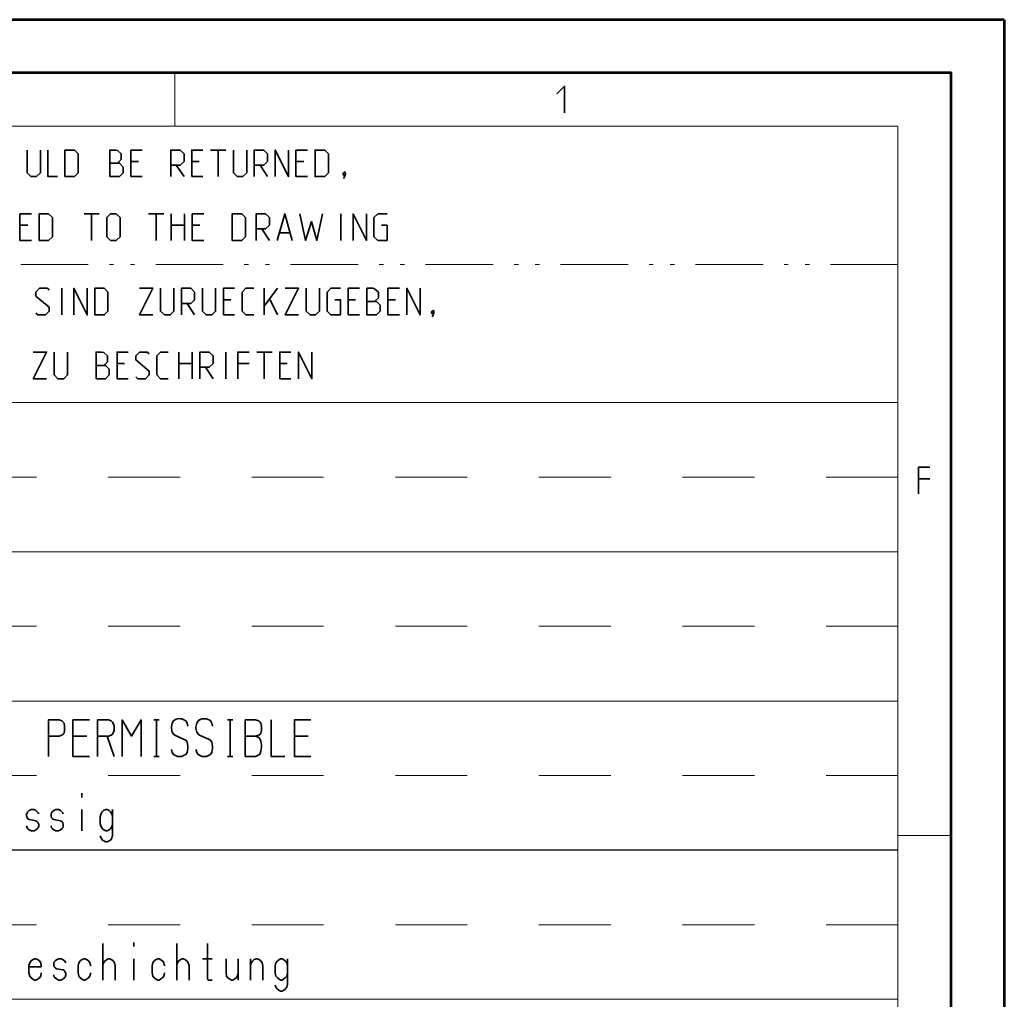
# Paper-space layout 'Layout1' of a CAD drawing. Header units: millimetres. Extents: x -17 to 577, y -5 to 415.
# Tile 10 of 10: x 484 to 577, y 323 to 415. Entities that reach past the tile are written whole.
import ezdxf

# ---------------------------------------------------------------- set-up
doc = ezdxf.new("R2010")
doc.units = ezdxf.units.MM
doc.header["$MEASUREMENT"] = 0
doc.linetypes.add('PV Style 1', pattern=[0.999, 0.5, -0.156, 0.031, -0.125, 0.031, -0.156])
doc.linetypes.add('PV Style 2', pattern=[1, 0.5, -0.5])

psp = doc.layouts.get("Layout1")

# ---------------------------------------------------------------- linework, layer by layer
at = {"color": 18, "lineweight": 53, "true_color": 0x000000}
for points in [[(577, 415), (577, -5), (-17, -5)], [(577, 415), (-17, 415)], [(572, 205), (572, 410), (-12, 410), (-12, 0), (572, 0), (572, 205)]]:
    psp.add_lwpolyline(points, dxfattribs=at)
at = {"color": 18, "lineweight": 13, "true_color": 0x000000}
for points in [[(499, 405), (499, 410)], [(567, 205), (567, 5), (-7, 5), (-7, 405), (567, 405), (567, 205)], [(567, 379), (379.8, 379)], [(567, 379), (379.8, 379)], [(567, 364.975), (379.8, 364.975)], [(567, 350.95), (379.8, 350.95)], [(567, 350.95), (379.8, 350.95)], [(567, 338.325), (572, 338.325)], [(567, 336.95), (379.8, 336.95)], [(567, 336.925), (379.8, 336.925)], [(567, 322.925), (379.8, 322.925)]]:
    psp.add_lwpolyline(points, dxfattribs=at)
at = {"color": 80, "lineweight": 35, "true_color": 0x37ff26}
for points in [[(535.65, 406.25), (535.65, 408.75), (534.925, 408.025)], [(485.475, 400.25), (485.125, 400.6), (485.125, 402.75)], [(486.375, 402.75), (486.375, 400.6)], [(487.975, 400.25), (487.075, 400.25), (487.075, 402.75)], [(489.925, 400.6), (489.925, 402.4), (489.575, 402.75), (488.675, 402.75), (488.675, 401.5)], [(493.45, 402.75), (492.9, 402.75), (492.9, 400.25)], [(493.975, 402.4), (493.625, 402.7), (493.45, 402.75)], [(495.95, 402.75), (494.875, 402.75), (494.875, 400.25)], [(499.875, 401.675), (499.875, 402.4), (499.525, 402.75), (498.625, 402.75), (498.625, 400.25)], [(501.65, 402.75), (500.6, 402.75), (500.6, 400.25)], [(503.8, 402.75), (502.375, 402.75)], [(503.1, 402.75), (503.1, 400.25)], [(504.875, 400.25), (504.525, 400.6), (504.525, 402.75)], [(505.775, 402.75), (505.775, 400.6)], [(507.725, 401.675), (507.725, 402.4), (507.375, 402.75), (506.475, 402.75), (506.475, 400.25)], [(509.7, 402.75), (509.7, 400.25), (508.45, 402.75), (508.45, 400.25)], [(511.475, 402.75), (510.4, 402.75), (510.4, 400.25)], [(513.1, 402.75), (512.2, 402.75), (512.2, 401.5)], [(513.45, 400.6), (513.45, 402.4), (513.1, 402.75)], [(492.9, 401.5), (493.625, 401.5), (493.975, 401.85)], [(493.975, 401.85), (493.975, 402.4)], [(488.675, 401.5), (488.675, 400.25)], [(493.8, 401.5), (493.625, 401.5)], [(494.15, 400.6), (494.15, 401.15), (493.8, 401.5)], [(494.875, 401.675), (495.6, 401.675)], [(498.625, 401.325), (499.525, 401.325), (499.875, 401.675)], [(499.875, 400.25), (499.15, 401.325)], [(500.6, 401.675), (501.3, 401.675)], [(506.475, 401.325), (507.375, 401.325), (507.725, 401.675)], [(507.725, 400.25), (507.025, 401.325)], [(510.4, 401.675), (511.125, 401.675)], [(512.2, 401.5), (512.2, 400.25), (513.1, 400.25), (513.45, 400.6)], [(486.375, 400.6), (486, 400.25), (485.475, 400.25)], [(488.675, 400.25), (489.575, 400.25), (489.925, 400.6)], [(492.9, 400.25), (493.8, 400.25), (494.15, 400.6)], [(495.95, 400.25), (494.875, 400.25)], [(501.65, 400.25), (500.6, 400.25)], [(505.775, 400.6), (505.4, 400.25), (504.875, 400.25)], [(511.475, 400.25), (510.4, 400.25)], [(514.925, 400.675), (514.875, 400.6), (514.825, 400.5)], [(514.825, 400.5), (514.825, 400.425), (514.875, 400.375)], [(514.875, 400.375), (514.925, 400.375), (515.05, 400.5)], [(514.875, 400.075), (515, 400.3), (515.05, 400.5)], [(515.025, 400.6), (515, 400.675), (514.925, 400.675)], [(515.05, 400.5), (515.05, 400.55), (515.025, 400.6)], [(485.525, 396.75), (484.45, 396.75), (484.45, 394.25)], [(487.5, 394.6), (487.5, 396.4), (487.125, 396.75), (486.25, 396.75), (486.25, 395.5)], [(491.9, 396.75), (490.475, 396.75)], [(491.175, 396.75), (491.175, 394.25)], [(493.875, 394.6), (493.875, 396.4), (493.5, 396.75), (492.975, 396.75), (492.625, 396.4), (492.625, 395.5)], [(497.975, 396.75), (496.55, 396.75)], [(497.25, 396.75), (497.25, 394.25)], [(498.675, 396.75), (498.675, 394.25)], [(499.925, 394.25), (499.925, 396.75)], [(501.725, 396.75), (500.65, 396.75), (500.65, 394.25)], [(505.3, 396.75), (504.4, 396.75), (504.4, 395.5)], [(505.65, 394.6), (505.65, 396.4), (505.3, 396.75)], [(507.55, 396.75), (506.65, 396.75), (506.65, 394.25)], [(507.9, 395.675), (507.9, 396.4), (507.55, 396.75)], [(510.05, 394.25), (509.35, 396.75), (508.625, 394.25)], [(512.9, 396.75), (512.375, 394.25), (511.85, 396.025), (511.3, 394.25), (510.775, 396.75)], [(514.625, 396.75), (514.625, 394.25)], [(517.025, 396.75), (517.025, 394.25), (515.775, 396.75), (515.775, 394.25)], [(518.975, 396.75), (518.1, 396.75), (517.725, 396.4)], [(517.725, 396.4), (517.725, 394.6)], [(484.45, 395.675), (485.175, 395.675)], [(486.25, 395.5), (486.25, 394.25)], [(492.625, 395.5), (492.625, 394.6), (492.975, 394.25)], [(499.925, 395.675), (498.675, 395.675)], [(500.65, 395.675), (501.375, 395.675)], [(504.4, 395.5), (504.4, 394.25), (505.3, 394.25), (505.65, 394.6)], [(506.65, 395.325), (507.55, 395.325), (507.9, 395.675)], [(507.9, 394.25), (507.2, 395.325)], [(518.975, 394.25), (518.975, 395.675), (518.45, 395.675)], [(486.25, 394.25), (487.125, 394.25), (487.5, 394.6)], [(492.975, 394.25), (493.5, 394.25), (493.875, 394.6)], [(509.825, 394.975), (508.875, 394.975)], [(517.725, 394.6), (518.1, 394.25), (518.975, 394.25)], [(485.525, 394.25), (484.45, 394.25)], [(501.725, 394.25), (500.65, 394.25)], [(487.2, 389.575), (487.025, 389.75), (486.3, 389.75), (485.95, 389.4), (485.95, 389.025), (487.2, 387.975), (487.2, 387.6), (486.85, 387.25), (486.125, 387.25), (485.95, 387.425)], [(488.375, 389.75), (488.375, 387.25)], [(490.775, 389.75), (490.775, 387.25), (489.525, 389.75), (489.525, 387.25)], [(492.725, 387.6), (492.725, 389.4), (492.375, 389.75), (491.475, 389.75), (491.475, 388.5)], [(496.95, 387.25), (495.7, 387.25), (496.95, 389.75), (495.7, 389.75)], [(498.025, 387.25), (497.675, 387.6), (497.675, 389.75)], [(498.925, 389.75), (498.925, 387.6), (498.575, 387.25), (498.025, 387.25)], [(500.875, 388.675), (500.875, 389.4), (500.525, 389.75), (499.625, 389.75), (499.625, 387.25)], [(502.85, 389.75), (502.85, 387.6), (502.5, 387.25), (501.95, 387.25), (501.6, 387.6), (501.6, 389.75)], [(504.625, 389.75), (503.575, 389.75), (503.575, 387.25)], [(506.425, 389.75), (505.7, 389.75), (505.35, 389.4), (505.35, 387.6), (505.7, 387.25), (506.425, 387.25)], [(507.425, 389.75), (507.425, 387.25)], [(508.675, 389.75), (507.425, 388.075)], [(510.65, 387.25), (509.4, 387.25), (510.65, 389.75), (509.4, 389.75)], [(511.725, 387.25), (511.375, 387.6), (511.375, 389.75)], [(512.625, 389.75), (512.625, 387.6)], [(514.575, 389.75), (513.675, 389.75), (513.325, 389.4)], [(516.375, 389.75), (515.3, 389.75), (515.3, 387.25)], [(517.625, 389.75), (517.075, 389.75), (517.075, 387.25)], [(518.15, 389.4), (517.8, 389.7), (517.625, 389.75)], [(520.125, 389.75), (519.05, 389.75), (519.05, 387.25)], [(522.075, 389.75), (522.075, 387.25), (520.825, 389.75), (520.825, 387.25)], [(513.325, 389.4), (513.325, 387.6), (513.675, 387.25)], [(517.075, 388.5), (517.8, 388.5), (518.15, 388.85)], [(518.15, 388.85), (518.15, 389.4)], [(491.475, 388.5), (491.475, 387.25)], [(499.625, 388.325), (500.525, 388.325), (500.875, 388.675)], [(500.875, 387.25), (500.175, 388.325)], [(503.575, 388.675), (504.275, 388.675)], [(508.675, 387.25), (507.975, 388.675)], [(513.675, 387.25), (514.575, 387.25), (514.575, 388.675), (514.05, 388.675)], [(515.3, 388.675), (516, 388.675)], [(517.975, 388.5), (517.8, 388.5)], [(518.325, 387.6), (518.325, 388.15), (517.975, 388.5)], [(519.05, 388.675), (519.75, 388.675)], [(491.475, 387.25), (492.375, 387.25), (492.725, 387.6)], [(504.625, 387.25), (503.575, 387.25)], [(512.625, 387.6), (512.25, 387.25), (511.725, 387.25)], [(516.375, 387.25), (515.3, 387.25)], [(517.075, 387.25), (517.975, 387.25), (518.325, 387.6)], [(520.125, 387.25), (519.05, 387.25)], [(523.275, 387.675), (523.2, 387.6), (523.15, 387.5)], [(523.15, 387.5), (523.15, 387.425), (523.2, 387.375)], [(523.2, 387.375), (523.275, 387.375), (523.375, 387.5)], [(523.2, 387.075), (523.325, 387.3), (523.375, 387.5)], [(523.35, 387.6), (523.325, 387.675), (523.275, 387.675)], [(523.375, 387.5), (523.375, 387.55), (523.35, 387.6)], [(486.95, 381.25), (485.7, 381.25), (486.95, 383.75), (485.7, 383.75)], [(488.025, 381.25), (487.675, 381.6), (487.675, 383.75)], [(488.925, 383.75), (488.925, 381.6), (488.575, 381.25), (488.025, 381.25)], [(492.125, 383.75), (491.6, 383.75), (491.6, 381.25)], [(492.675, 383.4), (492.325, 383.7), (492.125, 383.75)], [(492.675, 382.85), (492.675, 383.4)], [(494.625, 383.75), (493.575, 383.75), (493.575, 381.25)], [(496.6, 383.575), (496.425, 383.75), (495.7, 383.75), (495.35, 383.4), (495.35, 383.025), (496.6, 381.975), (496.6, 381.6), (496.25, 381.25), (495.525, 381.25), (495.35, 381.425)], [(498.375, 383.75), (497.675, 383.75), (497.325, 383.4), (497.325, 381.6), (497.675, 381.25), (498.375, 381.25)], [(499.4, 383.75), (499.4, 381.25)], [(500.65, 381.25), (500.65, 383.75)], [(502.625, 382.675), (502.625, 383.4), (502.25, 383.75), (501.375, 383.75), (501.375, 381.25)], [(503.8, 383.75), (503.8, 381.25)], [(506, 383.75), (504.925, 383.75), (504.925, 381.25)], [(508.15, 383.75), (506.725, 383.75)], [(507.425, 383.75), (507.425, 381.25)], [(509.925, 383.75), (508.875, 383.75), (508.875, 381.25)], [(511.9, 383.75), (511.9, 381.25), (510.65, 383.75), (510.65, 381.25)], [(491.6, 382.5), (492.325, 382.5), (492.675, 382.85)], [(492.85, 381.6), (492.85, 382.15), (492.5, 382.5), (492.325, 382.5)], [(493.575, 382.675), (494.275, 382.675)], [(500.65, 382.675), (499.4, 382.675)], [(501.375, 382.325), (502.25, 382.325), (502.625, 382.675)], [(504.925, 382.675), (506, 382.675)], [(508.875, 382.675), (509.575, 382.675)], [(491.6, 381.25), (492.5, 381.25), (492.85, 381.6)], [(502.625, 381.25), (501.9, 382.325)], [(494.625, 381.25), (493.575, 381.25)], [(509.925, 381.25), (508.875, 381.25)], [(570, 372.925), (568.925, 372.925), (568.925, 370.425)], [(568.925, 371.85), (570, 371.85)], [(488.15, 349.175), (487.125, 349.175), (487.125, 345.75)], [(488.525, 348.975), (488.4, 349.075), (488.15, 349.175)], [(490.975, 345.75), (489.425, 345.75), (489.425, 349.175), (490.975, 349.175)], [(492.775, 349.175), (491.75, 349.175), (491.75, 345.75)], [(493.15, 348.975), (493.025, 349.075), (492.775, 349.175)], [(495.85, 345.75), (495.85, 349.175), (494.95, 347.65), (494.05, 349.175), (494.05, 345.75)], [(497.525, 349.175), (497.025, 349.175)], [(497.275, 345.75), (497.275, 349.175)], [(498.75, 348.875), (498.875, 349.075), (499, 349.175)], [(500.05, 349.075), (500.175, 348.875), (500.225, 348.6)], [(501.075, 348.875), (501.2, 349.075), (501.325, 349.175)], [(501.325, 349.175), (501.575, 349.275), (501.975, 349.275)], [(501.975, 349.275), (502.225, 349.175), (502.35, 349.075)], [(502.35, 349.075), (502.475, 348.875), (502.55, 348.6)], [(504.475, 349.175), (503.95, 349.175)], [(504.225, 345.75), (504.225, 349.175)], [(506.125, 349.175), (505.625, 349.175), (505.625, 345.75)], [(506.6, 349.175), (506.125, 349.175)], [(507.05, 348.975), (506.925, 349.075), (506.6, 349.175)], [(509.35, 345.75), (508.075, 345.75), (508.075, 349.175)], [(511.8, 345.75), (510.25, 345.75), (510.25, 349.175), (511.8, 349.175)], [(488.65, 348.6), (488.6, 348.875), (488.525, 348.975)], [(488.6, 347.925), (488.65, 348.225), (488.65, 348.6)], [(493.3, 348.6), (493.225, 348.875), (493.15, 348.975)], [(493.225, 347.925), (493.3, 348.225), (493.3, 348.6)], [(498.7, 348.4), (498.7, 348.5), (498.75, 348.875)], [(498.875, 347.85), (498.75, 348.025), (498.7, 348.4)], [(501, 348.4), (501, 348.5), (501.075, 348.875)], [(501.2, 347.85), (501.075, 348.025), (501, 348.4)], [(507.175, 348.6), (507.1, 348.875), (507.05, 348.975)], [(507.1, 347.925), (507.175, 348.225), (507.175, 348.6)], [(487.125, 347.65), (488.15, 347.65), (488.4, 347.75)], [(488.4, 347.75), (488.525, 347.85), (488.6, 347.925)], [(490.725, 347.65), (489.425, 347.65)], [(491.75, 347.65), (492.775, 347.65), (493.025, 347.75)], [(493.3, 345.75), (492.65, 347.65)], [(493.025, 347.75), (493.15, 347.85), (493.225, 347.925)], [(499.9, 347.35), (499, 347.75), (498.875, 347.85)], [(500.175, 347.075), (500.05, 347.275), (499.9, 347.35)], [(502.225, 347.35), (501.325, 347.75), (501.2, 347.85)], [(502.475, 347.075), (502.35, 347.275), (502.225, 347.35)], [(506.6, 347.65), (505.625, 347.65)], [(506.6, 347.65), (506.925, 347.75)], [(506.975, 347.45), (506.85, 347.55), (506.6, 347.65)], [(506.925, 347.75), (507.05, 347.85), (507.1, 347.925)], [(507.1, 347.175), (507.05, 347.35), (506.975, 347.45)], [(507.175, 346.6), (507.175, 346.8), (507.1, 347.175)], [(511.55, 347.65), (510.25, 347.65)], [(498.7, 346.4), (498.75, 346.125), (498.875, 345.925)], [(500.05, 345.925), (500.175, 346.125), (500.225, 346.5)], [(500.225, 346.5), (500.225, 346.7), (500.175, 347.075)], [(501, 346.4), (501.075, 346.125), (501.2, 345.925)], [(502.35, 345.925), (502.475, 346.125), (502.55, 346.5)], [(502.55, 346.5), (502.55, 346.7), (502.475, 347.075)], [(507.05, 346.025), (507.1, 346.225), (507.175, 346.6)], [(497.525, 345.75), (497.025, 345.75)], [(498.75, 346.125), (498.875, 345.925), (499, 345.85)], [(499, 345.85), (499.275, 345.75), (499.65, 345.75)], [(499.65, 345.75), (499.9, 345.85), (500.05, 345.925)], [(501.075, 346.125), (501.2, 345.925), (501.325, 345.85)], [(501.325, 345.85), (501.575, 345.75), (501.975, 345.75)], [(501.975, 345.75), (502.225, 345.85), (502.35, 345.925)], [(504.475, 345.75), (503.95, 345.75)], [(505.625, 345.75), (506.6, 345.75), (506.85, 345.85)], [(506.85, 345.85), (506.975, 345.925), (507.05, 346.025)], [(490.275, 341.875), (490.275, 342.275)], [(485.175, 340.55), (485.325, 340.65), (485.5, 340.75)], [(485.5, 340.75), (485.775, 340.75), (485.95, 340.65)], [(487.625, 340.65), (487.825, 340.75), (488.075, 340.75)], [(488.075, 340.75), (488.275, 340.65), (488.4, 340.55)], [(490.275, 338.75), (490.275, 340.75)], [(492.65, 340.75), (492.525, 340.75)], [(492.975, 340.55), (492.825, 340.65), (492.65, 340.75)], [(493.15, 338.35), (493.15, 340.75)], [(485.05, 340.275), (485.125, 340.45), (485.175, 340.55)], [(485.125, 339.975), (485.05, 340.175), (485.05, 340.275)], [(485.325, 339.8), (485.175, 339.875), (485.125, 339.975)], [(486.075, 339.6), (485.95, 339.7), (485.325, 339.8)], [(485.95, 340.65), (486.075, 340.55), (486.15, 340.45)], [(486.15, 340.45), (486.225, 340.35)], [(487.5, 339.875), (487.425, 339.975), (487.375, 340.175)], [(488.275, 339.7), (487.625, 339.8), (487.5, 339.875)], [(488.4, 340.55), (488.475, 340.45), (488.525, 340.35)], [(492, 340.075), (492, 339.4), (492.075, 339.125)], [(493.15, 340.075), (493.1, 340.35), (492.975, 340.55)], [(485.05, 339.225), (485.125, 339.025), (485.175, 338.925)], [(485.175, 338.925), (485.325, 338.85), (485.5, 338.75)], [(485.5, 338.75), (485.775, 338.75), (485.95, 338.85)], [(485.95, 338.85), (486.075, 338.925), (486.15, 339.025)], [(486.225, 339.325), (486.15, 339.5), (486.075, 339.6)], [(486.15, 339.025), (486.225, 339.225), (486.225, 339.325)], [(487.375, 339.225), (487.425, 339.025), (487.5, 338.925)], [(487.425, 339.025), (487.5, 338.925), (487.625, 338.85)], [(487.625, 338.85), (487.825, 338.75), (488.075, 338.75)], [(488.075, 338.75), (488.275, 338.85), (488.4, 338.925)], [(488.4, 338.925), (488.475, 339.025), (488.525, 339.225)], [(492.075, 339.125), (492.2, 338.925), (492.325, 338.85)], [(492.325, 338.85), (492.525, 338.75), (492.65, 338.75)], [(492.65, 338.75), (492.825, 338.85), (492.975, 338.925)], [(492.975, 338.925), (493.1, 339.125), (493.15, 339.4)], [(492, 338.275), (492.075, 338.075), (492.2, 337.875)], [(492.075, 338.075), (492.2, 337.875), (492.325, 337.8)], [(492.975, 337.875), (493.1, 338.075), (493.15, 338.35)], [(492.325, 337.8), (492.525, 337.7), (492.65, 337.7)], [(492.65, 337.7), (492.825, 337.8), (492.975, 337.875)], [(492.25, 324.725), (492.25, 328.15)], [(495.15, 327.875), (495.15, 328.25)], [(499.2, 324.725), (499.2, 328.15)], [(502.525, 324.725), (502.15, 324.725), (502.075, 324.825), (502.075, 328.15)], [(485.5, 326.525), (485.375, 326.35), (485.3, 326.05)], [(485.3, 326.05), (485.3, 325.4), (485.375, 325.1)], [(486.45, 325.95), (485.3, 325.95)], [(485.825, 326.725), (485.625, 326.625), (485.5, 326.525)], [(485.95, 326.725), (485.825, 326.725)], [(486.275, 326.525), (486.15, 326.625), (485.95, 326.725)], [(486.45, 326.05), (486.4, 326.35), (486.275, 326.525)], [(486.45, 325.95), (486.45, 326.05), (486.4, 326.35)], [(487.75, 325.875), (487.675, 325.95), (487.625, 326.15)], [(488.525, 325.675), (487.875, 325.775), (487.75, 325.875)], [(487.875, 326.625), (488.075, 326.725), (488.325, 326.725)], [(488.325, 326.725), (488.525, 326.625), (488.65, 326.525)], [(488.65, 326.525), (488.7, 326.425), (488.775, 326.35)], [(490.125, 326.525), (490, 326.35), (489.925, 326.05)], [(489.925, 326.05), (489.925, 325.4), (490, 325.1)], [(490.45, 326.725), (490.25, 326.625), (490.125, 326.525)], [(490.575, 326.725), (490.45, 326.725)], [(490.9, 326.525), (490.775, 326.625), (490.575, 326.725)], [(491.1, 326.05), (491.025, 326.35), (490.9, 326.525)], [(492.45, 326.525), (492.3, 326.35), (492.25, 326.15)], [(492.75, 326.725), (492.575, 326.625), (492.45, 326.525)], [(492.9, 326.725), (492.75, 326.725)], [(493.2, 326.525), (493.075, 326.625), (492.9, 326.725)], [(493.4, 326.05), (493.35, 326.35), (493.2, 326.525)], [(493.4, 324.725), (493.4, 326.05), (493.35, 326.35)], [(495.15, 324.725), (495.15, 326.725)], [(497.075, 326.525), (496.95, 326.35), (496.875, 326.05)], [(496.875, 326.05), (496.875, 325.4), (496.95, 325.1)], [(497.4, 326.725), (497.2, 326.625), (497.075, 326.525)], [(497.525, 326.725), (497.4, 326.725)], [(497.85, 326.525), (497.7, 326.625), (497.525, 326.725)], [(498.025, 326.05), (497.975, 326.35), (497.85, 326.525)], [(499.375, 326.525), (499.25, 326.35), (499.2, 326.15)], [(499.7, 326.725), (499.5, 326.625), (499.375, 326.525)], [(499.825, 326.725), (499.7, 326.725)], [(500.15, 326.525), (500.025, 326.625), (499.825, 326.725)], [(500.35, 326.05), (500.275, 326.35), (500.15, 326.525)], [(500.35, 324.725), (500.35, 326.05), (500.275, 326.35)], [(502.525, 326.725), (501.625, 326.725)], [(503.875, 325.1), (503.825, 325.4), (503.825, 326.725)], [(504.975, 324.725), (504.975, 326.725)], [(506.125, 324.725), (506.125, 326.725)], [(506.775, 326.725), (506.65, 326.725)], [(507.1, 326.525), (506.975, 326.625), (506.775, 326.725)], [(507.3, 326.05), (507.225, 326.35), (507.1, 326.525)], [(507.3, 324.725), (507.3, 326.05), (507.225, 326.35)], [(508.65, 326.525), (508.5, 326.35), (508.45, 326.05)], [(508.45, 326.05), (508.45, 325.4), (508.5, 325.1)], [(508.95, 326.725), (508.775, 326.625), (508.65, 326.525)], [(509.1, 326.725), (508.95, 326.725)], [(509.4, 326.525), (509.275, 326.625), (509.1, 326.725)], [(509.6, 326.05), (509.55, 326.35), (509.4, 326.525)], [(509.6, 324.35), (509.6, 326.725)], [(485.375, 325.1), (485.5, 324.925), (485.625, 324.825)], [(486.275, 324.925), (486.4, 325.1), (486.45, 325.4)], [(487.625, 325.2), (487.675, 325), (487.75, 324.925)], [(487.675, 325), (487.75, 324.925), (487.875, 324.825)], [(488.7, 325.475), (488.65, 325.575), (488.525, 325.675)], [(488.65, 324.925), (488.7, 325), (488.775, 325.2)], [(488.775, 325.2), (488.775, 325.3), (488.7, 325.475)], [(490, 325.1), (490.125, 324.925), (490.25, 324.825)], [(490.9, 324.925), (491.025, 325.1), (491.1, 325.4)], [(496.95, 325.1), (497.075, 324.925), (497.2, 324.825)], [(497.85, 324.925), (497.975, 325.1), (498.025, 325.4)], [(504.15, 324.825), (504, 324.925), (503.875, 325.1)], [(508.5, 325.1), (508.65, 324.925), (508.775, 324.825)], [(509.4, 324.925), (509.55, 325.1), (509.6, 325.4)], [(485.625, 324.825), (485.825, 324.725), (485.95, 324.725)], [(485.95, 324.725), (486.15, 324.825), (486.275, 324.925)], [(487.875, 324.825), (488.075, 324.725), (488.325, 324.725)], [(488.325, 324.725), (488.525, 324.825), (488.65, 324.925)], [(490.25, 324.825), (490.45, 324.725), (490.575, 324.725)], [(490.575, 324.725), (490.775, 324.825), (490.9, 324.925)], [(497.2, 324.825), (497.4, 324.725), (497.525, 324.725)], [(497.525, 324.725), (497.7, 324.825), (497.85, 324.925)], [(504.325, 324.725), (504.15, 324.825)], [(504.65, 324.825), (504.45, 324.725), (504.325, 324.725)], [(508.45, 324.25), (508.5, 324.05), (508.65, 323.875)], [(508.5, 324.05), (508.65, 323.875), (508.775, 323.775)], [(508.775, 324.825), (508.95, 324.725), (509.1, 324.725)], [(509.1, 324.725), (509.275, 324.825), (509.4, 324.925)], [(509.4, 323.875), (509.55, 324.05), (509.6, 324.35)], [(508.775, 323.775), (508.95, 323.675), (509.1, 323.675)], [(509.1, 323.675), (509.275, 323.775), (509.4, 323.875)]]:
    psp.add_lwpolyline(points, dxfattribs=at)
at = {"color": 18, "linetype": 'PV Style 1', "lineweight": 13, "ltscale": 12.7, "true_color": 0x000000}
psp.add_lwpolyline([(567, 392), (417.4, 392)], dxfattribs=at)
at = {"color": 18, "linetype": 'PV Style 2', "lineweight": 13, "ltscale": 13.5, "true_color": 0x000000}
for points in [[(567, 372), (416.2, 372)], [(567, 357.975), (416.2, 357.975)], [(567, 343.95), (416.2, 343.95)], [(567, 329.925), (416.2, 329.925)]]:
    psp.add_lwpolyline(points, dxfattribs=at)
at = {"color": 80, "lineweight": 35, "true_color": 0x37ff26}
for centre, radius, start, end in [((499.454, 348.384), 0.913, 49.25426, 119.86514), ((492.735, 340.045), 0.735, 106.56576, 177.68297), ((487.843, 340.232), 0.472, 117.54852, 186.93276), ((488.057, 339.282), 0.471, 353.05898, 62.45634), ((488.093, 326.207), 0.472, 117.5501, 186.93231), ((506.879, 325.989), 0.771, 107.28857, 167.91823), ((504.283, 325.412), 0.692, 302.02065, 359.0247)]:
    psp.add_arc(centre, radius, start, end, dxfattribs=at)

doc.saveas('drawing.dxf')
